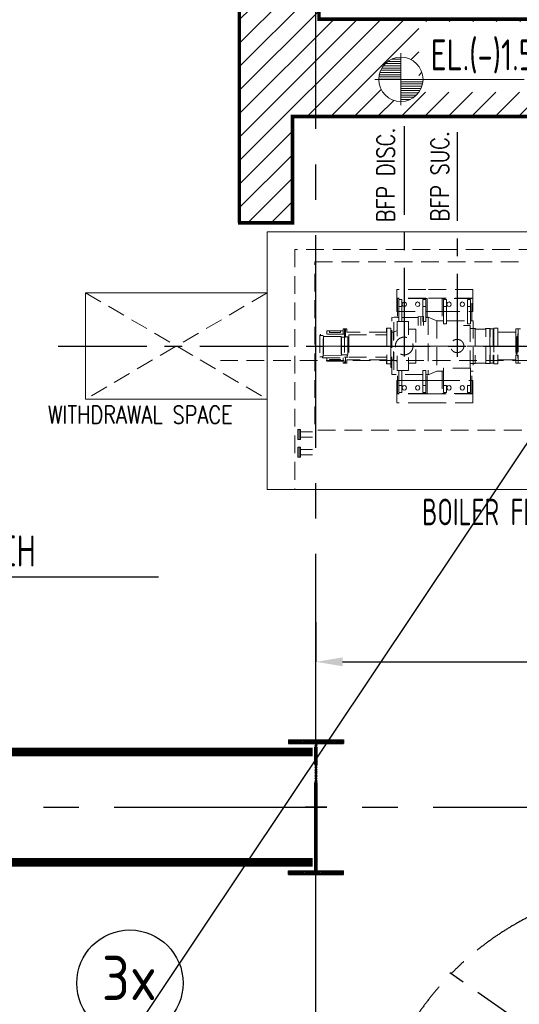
# Model space of a CAD drawing. Extents: x -7650383 to 4934791, y -137560 to 1826789.
# Tile 37 of 256: x 226047 to 231687, y 491855 to 502975. Entities that reach past the tile are written whole.
import ezdxf
from ezdxf.enums import TextEntityAlignment as Align

# ---------------------------------------------------------------- set-up
doc = ezdxf.new("R2010")
doc.units = 0
doc.header["$LTSCALE"] = 800
doc.header["$MEASUREMENT"] = 0
for name, pattern in [('CENTER', [2, 1.25, -0.25, 0.25, -0.25]), ('CENTER2', [1.125, 0.75, -0.125, 0.125, -0.125]), ('DASHDOT', [1, 0.5, -0.25, 0, -0.25]), ('HIDDEN', [0.375, 0.25, -0.125])]:
    doc.linetypes.add(name, pattern=pattern)
doc.layers.get('0').update_dxf_attribs({"linetype": 'CONTINUOUS'})
for name, color, linetype in [('0-7-COL', 2, 'CENTER'), ('CENTER', 2, 'CENTER'), ('COL', 1, 'CENTER'), ('GRID', 8, 'CENTER'), ('GT_1', 7, 'CONTINUOUS'), ('REV2', 2, 'CONTINUOUS'), ('STR', 2, 'CONTINUOUS'), ('TEXT', 3, 'CONTINUOUS'), ('TRENCH', 1, 'CONTINUOUS')]:
    doc.layers.add(name, color=color, linetype=linetype)
doc.layers.add('DIM', color=4, linetype='CONTINUOUS', lineweight=13)
doc.layers.add('EQPT', color=8, linetype='HIDDEN', lineweight=9)
doc.styles.add('ROMANS', font='ISO9.shx', dxfattribs={"width": 0.8})
doc.styles.add('S1', font='SIMPLEX.SHX', dxfattribs={"height": 200})
doc.styles.add('S3', font='ROMANS1.SHX', dxfattribs={"width": 0.8})
doc.styles.get("Standard").update_dxf_attribs({"font": 'ISO9'})
doc.dimstyles.new('STANDARD$0', dxfattribs={"dimtxt": 250, "dimasz": 200, "dimexe": 0, "dimexo": 0, "dimgap": 100, "dimtad": 1, "dimdec": 0, "dimzin": 0, "dimdsep": 46, "dimtxsty": 'S1', "dimcen": 0, "dimadec": 0, "dimazin": 0, "dimtfac": 1, "dimtdec": 0, "dimtmove": 2, "dimatfit": 3, "dimfxl": 1, "dimtolj": 1, "dimtzin": 0, "dimarcsym": 0})

# ---------------------------------------------------------------- blocks, each defined once
blk = doc.blocks.new('*X35')
at = {"color": 0}
for p, q in [((36154, 29375), (36330, 29375)), ((36183, 29400), (36330, 29400)), ((36226, 29425), (36330, 29425)), ((36085, 29250), (36330, 29250)), ((36092, 29275), (36330, 29275)), ((36102, 29300), (36330, 29300)), ((36115, 29325), (36330, 29325)), ((36132, 29350), (36330, 29350)), ((36080, 29200), (36330, 29200)), ((36081, 29225), (36330, 29225))]:
    blk.add_line(p, q, dxfattribs=at)
blk = doc.blocks.new('LEVEL')
for p, q in [((0, 0), (0, 294)), ((-295, 0), (0, 0)), ((1393, 0), (0, 0)), ((0, 0), (0, -290))]:
    blk.add_line(p, q)
for start, end in [(90, 180), (0, 90), (180, 270), (270, 0)]:
    blk.add_arc((0, 0), 250, start, end)
blk.add_blockref('*X35', (-36330, -29198))
at = {"rotation": 180}
blk.add_blockref('*X35', (36330, 29198), dxfattribs=at)
at = {"flags": 4}
blk.add_attdef('LEVEL', (336, 101), '', height=250, dxfattribs=at)
blk = doc.blocks.new('*D411')
at = {"layer": 'DIM', "color": 9, "lineweight": -2, "transparency": 16777216}
for p, q in [((238261, 499290), (238261, 495723)), ((229391, 496171), (229391, 495723)), ((229691, 495723), (237961, 495723))]:
    blk.add_line(p, q, dxfattribs=at)
at = {"layer": 'DIM', "color": 9, "transparency": 16777216}
for points in [[(229691, 495773), (229691, 495673), (229391, 495723)], [(237961, 495773), (237961, 495673), (238261, 495723)]]:
    blk.add_solid(points, dxfattribs=at)
at = {"layer": 'DIM', "transparency": 16777216, "insert": (233826, 495998), "char_height": 350, "attachment_point": 5, "style": 'ROMANS'}
blk.add_mtext('\\A1;8870', dxfattribs=at)
blk = doc.blocks.new('TRENCH')
at = {"layer": 'GT_1', "linetype": 'Continuous', "ltscale": 0.025}
h = blk.add_hatch(dxfattribs=at)
h.set_pattern_fill('ANSI31', color=134, scale=1500, style=0)
h.paths.add_polyline_path([(365533, 135822), (364283, 135822), (364283, 132422), (356493, 132422), (356493, 134345), (355593, 134345), (355593, 130120), (356193, 130120), (356193, 131322), (362151, 131322), (362151, 130120), (362651, 130120), (362651, 131322), (364678, 131322), (364678, 130120), (365028, 130120), (365028, 131322), (365533, 131322)])
edge = h.paths.add_edge_path(flags=16)
edge.add_arc((357417, 131745), 250, 90, 180, ccw=False)
edge.add_arc((357417, 131745), 250, 0, 90, ccw=False)
edge.add_arc((357417, 131745), 250, -90, 0, ccw=False)
edge.add_arc((357417, 131745), 250, 180, 270, ccw=False)
h.paths.add_polyline_path([(357619, 131596), (360259, 131596), (360259, 132396), (357619, 132396)], flags=16)
h.paths.add_polyline_path([(364199, 131682), (365241, 131682)], flags=16)
h.paths.add_polyline_path([(360896, 131347), (360896, 132402), (360909, 132399), (360909, 131344)], flags=16)
at = {"layer": 'GT_1', "color": 134, "linetype": 'Continuous', "ltscale": 0.025, "const_width": 40, "flags": 128}
blk.add_lwpolyline([(355593, 130120), (355593, 134345), (356493, 134345), (356493, 132422), (364283, 132422), (364283, 135822), (365533, 135822), (365533, 131322), (365028, 131322), (365028, 130120), (364678, 130120), (364678, 131322), (362651, 131322), (362651, 130120), (362151, 130120), (362151, 131322), (356193, 131322), (356193, 130120), (355578, 130120)], dxfattribs=at)
blk = doc.blocks.new('A$C41E52089')
at = {"layer": 'COL'}
h = blk.add_hatch(dxfattribs=at)
h.set_pattern_fill('ANSI31', color=256, scale=100, style=0)
h.paths.add_polyline_path([(310, -720), (0, -720), (0, -760), (310, -760)])
h.paths.add_polyline_path([(0, -720), (-310, -720), (-310, -760), (0, -760)])
h.paths.add_polyline_path([(0, 0), (-13, 0), (-13, -720), (0, -720)])
h.paths.add_polyline_path([(0, 720), (-13, 720), (-13, 0), (0, 0)])
h.paths.add_polyline_path([(12, 0), (0, 0), (0, -720), (12, -720)])
h.paths.add_polyline_path([(12, 720), (0, 720), (0, 0), (12, 0)])
h.paths.add_polyline_path([(310, 760), (0, 760), (0, 720), (12, 720), (310, 720)])
h.paths.add_polyline_path([(0, 760), (-310, 760), (-310, 720), (0, 720)])
at = {"layer": 'COL', "color": 2}
for p, q in [((0, -800), (0, 800)), ((123, 0), (-123, 0))]:
    blk.add_line(p, q, dxfattribs=at)
at = {"layer": 'COL'}
for p, q in [((-310, 760), (310, 760)), ((-310, 760), (-310, 720)), ((-310, 720), (310, 720)), ((-13, -720), (-13, 720)), ((12, -720), (12, 720)), ((310, 760), (310, 720)), ((-310, -720), (310, -720)), ((-310, -760), (-310, -720)), ((-310, -760), (310, -760)), ((310, -760), (310, -720))]:
    blk.add_line(p, q, dxfattribs=at)
blk = doc.blocks.new('BFP1')
at = {"layer": 'EQPT'}
for p, q in [((41780, 129330), (43830, 128130)), ((43830, 129330), (41780, 128130)), ((45621, 129370), (45291, 129370)), ((45291, 129370), (45291, 129368)), ((45291, 129270), (45291, 129368)), ((46151, 129370), (45621, 129370)), ((46151, 129270), (46151, 129370)), ((45621, 129270), (45291, 129270)), ((45291, 129270), (45291, 129120)), ((45621, 129267), (45301, 129267)), ((45301, 129267), (45301, 129052)), ((45316, 129177), (45316, 129257)), ((45316, 129257), (45351, 129257)), ((45351, 129257), (45351, 129177)), ((45366, 129223), (45357, 129214)), ((45378, 129227), (45366, 129223)), ((45391, 129223), (45378, 129227)), ((45400, 129214), (45391, 129223)), ((45516, 129223), (45507, 129214)), ((45528, 129227), (45516, 129223)), ((45541, 129223), (45528, 129227)), ((45550, 129214), (45541, 129223)), ((45595, 129257), (45586, 129257)), ((45586, 129257), (45586, 129177)), ((45621, 129257), (45595, 129257)), ((46151, 129270), (45621, 129270)), ((45636, 129267), (45621, 129267)), ((45621, 129230), (45621, 129257)), ((45621, 129177), (45621, 129230)), ((45636, 129222), (45636, 129267)), ((45636, 129080), (45636, 129222)), ((46140, 129267), (45805, 129267)), ((45805, 129267), (45805, 129015)), ((45820, 129177), (45820, 129257)), ((45820, 129257), (45855, 129257)), ((45855, 129257), (45855, 129177)), ((45870, 129223), (45861, 129214)), ((45882, 129227), (45870, 129223)), ((45895, 129223), (45882, 129227)), ((45904, 129214), (45895, 129223)), ((46020, 129223), (46011, 129214)), ((46032, 129227), (46020, 129223)), ((46045, 129223), (46032, 129227)), ((46054, 129214), (46045, 129223)), ((46090, 129177), (46090, 129257)), ((46090, 129257), (46125, 129257)), ((46125, 129257), (46125, 129177)), ((46140, 129015), (46140, 129267)), ((46151, 129120), (46151, 129270)), ((45291, 129120), (45301, 129120)), ((45301, 129120), (45586, 129120)), ((45351, 129177), (45316, 129177)), ((45316, 129177), (45316, 129008)), ((45351, 129008), (45351, 129177)), ((45357, 129214), (45353, 129202)), ((45353, 129202), (45353, 129202)), ((45353, 129202), (45353, 129202)), ((45353, 129202), (45353, 129202)), ((45353, 129202), (45353, 129202)), ((45353, 129202), (45353, 129202)), ((45353, 129202), (45353, 129202)), ((45353, 129202), (45357, 129189)), ((45357, 129189), (45366, 129180)), ((45366, 129180), (45378, 129177)), ((45378, 129177), (45391, 129180)), ((45391, 129180), (45400, 129189)), ((45403, 129202), (45400, 129214)), ((45400, 129189), (45403, 129202)), ((45507, 129214), (45503, 129202)), ((45503, 129202), (45507, 129189)), ((45516, 129180), (45528, 129177)), ((45528, 129177), (45541, 129180)), ((45541, 129180), (45550, 129189)), ((45553, 129202), (45550, 129214)), ((45550, 129189), (45553, 129202)), ((45586, 129177), (45621, 129177)), ((45586, 129177), (45586, 129008)), ((45621, 129072), (45621, 129177)), ((45621, 129120), (45669, 129120)), ((45805, 129120), (45669, 129120)), ((45805, 129120), (46140, 129120)), ((45855, 129177), (45820, 129177)), ((45820, 129177), (45820, 128982)), ((45855, 128982), (45855, 129177)), ((45861, 129214), (45857, 129202)), ((45857, 129202), (45857, 129202)), ((45857, 129202), (45857, 129202)), ((45857, 129202), (45857, 129202)), ((45857, 129202), (45857, 129202)), ((45857, 129202), (45857, 129202)), ((45857, 129202), (45857, 129202)), ((45857, 129202), (45861, 129189)), ((45861, 129189), (45870, 129180)), ((45870, 129180), (45882, 129177)), ((45882, 129177), (45895, 129180)), ((45895, 129180), (45904, 129189)), ((45907, 129202), (45904, 129214)), ((45904, 129189), (45907, 129202)), ((46011, 129214), (46007, 129202)), ((46007, 129202), (46007, 129202)), ((46007, 129202), (46007, 129202)), ((46007, 129202), (46007, 129202)), ((46007, 129202), (46007, 129202)), ((46007, 129202), (46007, 129202)), ((46007, 129202), (46007, 129202)), ((46007, 129202), (46011, 129189)), ((46011, 129189), (46020, 129180)), ((46020, 129180), (46032, 129177)), ((46032, 129177), (46045, 129180)), ((46045, 129180), (46054, 129189)), ((46057, 129202), (46054, 129214)), ((46054, 129189), (46057, 129202)), ((46125, 129177), (46090, 129177)), ((46090, 129177), (46090, 128982)), ((46125, 128982), (46125, 129177)), ((46140, 129120), (46151, 129120)), ((45235, 129051), (45260, 129057)), ((45235, 128409), (45235, 129051)), ((45260, 128801), (45260, 129057)), ((45260, 129057), (45301, 129057)), ((45298, 128842), (45298, 129008)), ((45298, 129008), (45425, 129008)), ((45301, 129052), (45316, 129052)), ((45316, 129008), (45351, 129008)), ((45351, 129052), (45535, 129052)), ((45425, 129008), (45425, 128857)), ((45533, 129063), (45565, 129059)), ((45535, 128961), (45535, 129063)), ((45565, 129059), (45596, 129063)), ((45565, 128961), (45565, 129060)), ((45586, 129008), (45595, 129008)), ((45595, 128961), (45595, 129063)), ((45595, 129008), (45621, 129008)), ((45621, 129008), (45621, 129072)), ((45621, 129052), (45636, 129052)), ((45636, 129052), (45636, 129080)), ((45636, 129057), (45645, 129057)), ((45745, 129015), (45645, 129057)), ((45645, 129057), (45645, 128403)), ((45745, 129015), (45745, 128445)), ((45805, 129015), (45745, 129015)), ((45805, 129015), (45820, 129015)), ((45855, 129015), (46090, 129015)), ((46125, 129015), (46140, 129015)), ((46140, 129015), (46155, 129015)), ((46155, 129015), (46155, 128445)), ((44688, 128900), (44502, 128900)), ((44502, 128864), (44502, 128900)), ((44533, 128900), (44533, 128884)), ((44533, 128884), (44657, 128884)), ((44657, 128884), (44657, 128900)), ((44713, 128925), (44688, 128925)), ((44688, 128925), (44688, 128864)), ((44703, 128925), (44703, 128855)), ((44728, 128925), (44703, 128925)), ((44713, 128855), (44713, 128925)), ((44728, 128885), (44728, 128925)), ((45180, 128885), (44728, 128885)), ((45178, 128885), (45165, 128885)), ((45224, 128930), (45178, 128930)), ((45178, 128930), (45178, 128885)), ((45180, 128930), (45180, 128530)), ((45224, 128930), (45224, 128530)), ((45224, 128530), (45224, 128887)), ((45235, 128887), (45224, 128887)), ((45254, 128887), (45235, 128887)), ((45298, 128905), (45254, 128887)), ((45254, 128887), (45254, 128791)), ((45425, 128921), (45507, 128921)), ((45507, 128921), (45507, 128768)), ((45820, 128982), (45855, 128982)), ((46119, 128960), (46045, 128960)), ((46090, 128982), (46125, 128982)), ((46119, 128478), (46119, 128960)), ((46120, 128928), (46119, 128932)), ((46124, 128927), (46120, 128928)), ((46155, 128927), (46124, 128927)), ((46155, 128927), (46178, 128927)), ((46181, 128923), (46178, 128927)), ((46178, 128927), (46178, 128533)), ((46185, 128922), (46181, 128923)), ((46291, 128922), (46185, 128922)), ((46294, 128923), (46291, 128922)), ((46298, 128927), (46294, 128923)), ((46298, 128533), (46298, 128927)), ((46298, 128927), (46344, 128927)), ((46344, 128927), (46344, 128533)), ((46344, 128927), (46345, 128925)), ((46345, 128535), (46345, 128925)), ((46345, 128925), (46381, 128925)), ((46381, 128925), (46381, 128535)), ((46432, 128930), (46386, 128930)), ((46386, 128930), (46386, 128530)), ((46432, 128930), (46433, 128930)), ((46433, 128930), (46433, 128530)), ((46433, 128885), (46637, 128885)), ((46662, 128925), (46637, 128925)), ((46637, 128925), (46637, 128535)), ((46662, 128925), (46662, 128535)), ((46687, 128925), (46662, 128925)), ((46662, 128925), (46662, 128535)), ((44432, 128852), (44424, 128852)), ((44424, 128852), (44424, 128608)), ((44712, 128864), (44432, 128864)), ((44432, 128864), (44432, 128848)), ((44432, 128848), (44442, 128848)), ((44462, 128848), (44442, 128848)), ((44462, 128611), (44462, 128848)), ((44462, 128840), (44465, 128839)), ((44465, 128839), (44663, 128839)), ((44465, 128839), (44465, 128620)), ((44663, 128839), (44670, 128830)), ((44663, 128839), (44663, 128621)), ((44670, 128830), (44712, 128830)), ((44670, 128830), (44670, 128629)), ((44703, 128855), (44703, 128535)), ((44703, 128855), (44713, 128855)), ((44712, 128830), (44712, 128864)), ((44712, 128834), (44719, 128834)), ((44713, 128836), (44713, 128855)), ((44719, 128836), (44713, 128836)), ((44719, 128834), (44719, 128836)), ((44738, 128834), (44719, 128834)), ((44738, 128834), (44738, 128626)), ((44740, 128805), (44738, 128805)), ((44740, 128805), (44740, 128655)), ((44748, 128801), (44746, 128801)), ((44746, 128801), (44746, 128659)), ((44751, 128798), (44748, 128801)), ((44748, 128801), (44748, 128659)), ((44790, 128855), (44751, 128855)), ((44751, 128855), (44751, 128605)), ((44751, 128855), (45180, 128855)), ((45165, 128855), (45180, 128855)), ((45180, 128855), (45165, 128855)), ((46386, 128862), (46381, 128862)), ((46386, 128862), (46387, 128862)), ((46387, 128862), (46387, 128598)), ((46639, 128805), (46635, 128805)), ((46635, 128797), (46635, 128805)), ((46635, 128730), (46635, 128797)), ((46653, 128835), (46639, 128835)), ((46639, 128835), (46639, 128625)), ((46649, 128830), (46649, 128827)), ((46657, 128836), (46653, 128836)), ((46653, 128836), (46653, 128624)), ((46662, 128866), (46657, 128866)), ((46657, 128866), (46657, 128833)), ((46657, 128833), (46662, 128833)), ((46662, 128801), (46664, 128801)), ((46664, 128801), (46664, 128659)), ((44748, 128659), (44751, 128661)), ((45254, 128573), (45254, 128668)), ((45507, 128538), (45507, 128691)), ((46635, 128730), (46635, 128655)), ((46649, 128766), (46649, 128759)), ((46649, 128701), (46649, 128693)), ((54897, 128565), (43303, 128565)), ((44424, 128608), (44442, 128608)), ((44452, 128608), (44442, 128608)), ((44452, 128611), (44462, 128611)), ((44452, 128611), (44452, 128596)), ((44452, 128596), (44732, 128596)), ((44465, 128620), (44462, 128619)), ((44663, 128621), (44465, 128620)), ((44502, 128596), (44502, 128560)), ((44502, 128560), (44688, 128560)), ((44657, 128576), (44533, 128576)), ((44533, 128576), (44533, 128560)), ((44657, 128560), (44657, 128576)), ((44670, 128629), (44663, 128621)), ((44732, 128629), (44670, 128629)), ((44688, 128535), (44688, 128596)), ((44703, 128605), (44732, 128605)), ((44713, 128596), (44713, 128535)), ((45180, 128575), (44728, 128575)), ((44728, 128575), (44728, 128535)), ((44732, 128596), (44732, 128629)), ((44732, 128626), (44738, 128626)), ((44738, 128655), (44740, 128655)), ((44746, 128659), (44748, 128659)), ((44751, 128605), (44790, 128605)), ((44751, 128605), (45180, 128605)), ((45165, 128605), (45180, 128605)), ((45180, 128605), (45165, 128605)), ((45178, 128575), (45165, 128575)), ((45178, 128530), (45178, 128575)), ((45235, 128573), (45224, 128573)), ((45254, 128573), (45235, 128573)), ((45298, 128554), (45254, 128573)), ((45260, 128659), (45260, 128403)), ((45298, 128618), (45298, 128452)), ((45425, 128452), (45425, 128602)), ((46381, 128598), (46386, 128598)), ((46387, 128598), (46386, 128598)), ((46433, 128575), (46637, 128575)), ((46635, 128655), (46639, 128655)), ((46653, 128625), (46639, 128625)), ((46649, 128632), (46649, 128629)), ((46657, 128624), (46653, 128624)), ((46662, 128626), (46657, 128626)), ((46657, 128626), (46657, 128594)), ((46657, 128594), (46662, 128594)), ((46664, 128659), (46662, 128659)), ((44713, 128535), (44688, 128535)), ((44728, 128535), (44703, 128535)), ((45224, 128530), (45178, 128530)), ((45224, 128487), (45224, 128530)), ((45235, 128487), (45224, 128487)), ((45240, 128487), (45235, 128487)), ((45298, 128452), (45425, 128452)), ((45316, 128283), (45316, 128452)), ((45316, 128283), (45316, 128452)), ((45316, 128452), (45351, 128452)), ((45351, 128452), (45351, 128283)), ((45425, 128538), (45507, 128538)), ((45621, 128452), (45586, 128452)), ((45586, 128452), (45586, 128283)), ((45621, 128283), (45621, 128452)), ((45645, 128403), (45745, 128445)), ((45745, 128445), (45805, 128445)), ((45820, 128445), (45805, 128445)), ((45805, 128445), (45805, 128193)), ((46125, 128478), (45820, 128478)), ((45820, 128478), (45820, 128283)), ((46125, 128478), (46110, 128478)), ((46119, 128528), (46120, 128531)), ((46120, 128531), (46124, 128533)), ((46124, 128533), (46155, 128533)), ((46125, 128283), (46125, 128478)), ((46140, 128445), (46125, 128445)), ((46140, 128193), (46140, 128445)), ((46155, 128445), (46140, 128445)), ((46178, 128533), (46155, 128533)), ((46178, 128533), (46181, 128536)), ((46181, 128536), (46185, 128538)), ((46185, 128538), (46291, 128538)), ((46291, 128538), (46294, 128536)), ((46294, 128536), (46298, 128533)), ((46344, 128533), (46298, 128533)), ((46345, 128535), (46344, 128533)), ((46381, 128535), (46345, 128535)), ((46432, 128530), (46386, 128530)), ((46433, 128530), (46432, 128530)), ((46662, 128535), (46637, 128535)), ((46687, 128535), (46662, 128535)), ((45240, 128408), (45235, 128409)), ((45586, 128408), (45235, 128408)), ((45291, 128190), (45291, 128340)), ((45291, 128340), (45301, 128340)), ((45301, 128193), (45301, 128408)), ((45301, 128340), (45586, 128340)), ((45636, 128340), (45433, 128340)), ((45636, 128408), (45621, 128408)), ((45621, 128340), (45669, 128340)), ((45636, 128193), (45636, 128408)), ((45636, 128403), (45645, 128403)), ((45805, 128340), (45636, 128340)), ((45805, 128340), (45669, 128340)), ((45805, 128340), (46140, 128340)), ((46151, 128340), (46140, 128340)), ((46140, 128340), (46151, 128340)), ((46151, 128190), (46151, 128340)), ((46151, 128340), (46151, 128190)), ((45316, 128283), (45316, 128203)), ((45351, 128283), (45316, 128283)), ((45316, 128283), (45316, 128203)), ((45351, 128283), (45316, 128283)), ((45351, 128203), (45351, 128283)), ((45351, 128203), (45351, 128283)), ((45353, 128258), (45357, 128270)), ((45353, 128258), (45357, 128270)), ((45357, 128245), (45353, 128258)), ((45353, 128258), (45353, 128258)), ((45353, 128258), (45353, 128258)), ((45353, 128258), (45353, 128258)), ((45353, 128258), (45353, 128258)), ((45353, 128258), (45353, 128258)), ((45353, 128258), (45353, 128258)), ((45357, 128245), (45353, 128258)), ((45353, 128258), (45353, 128258)), ((45353, 128258), (45353, 128258)), ((45353, 128258), (45353, 128258)), ((45353, 128258), (45353, 128258)), ((45353, 128258), (45353, 128258)), ((45353, 128258), (45353, 128258)), ((45357, 128270), (45366, 128280)), ((45357, 128270), (45366, 128279)), ((45366, 128236), (45357, 128245)), ((45366, 128236), (45357, 128245)), ((45366, 128280), (45378, 128283)), ((45366, 128279), (45378, 128283)), ((45378, 128233), (45366, 128236)), ((45378, 128233), (45366, 128236)), ((45378, 128283), (45391, 128280)), ((45391, 128236), (45378, 128233)), ((45391, 128280), (45400, 128270)), ((45400, 128245), (45391, 128236)), ((45400, 128270), (45403, 128258)), ((45403, 128258), (45400, 128245)), ((45507, 128270), (45503, 128258)), ((45503, 128258), (45507, 128270)), ((45503, 128258), (45507, 128245)), ((45507, 128245), (45503, 128258)), ((45513, 128276), (45507, 128270)), ((45507, 128245), (45513, 128239)), ((45516, 128236), (45507, 128245)), ((45516, 128279), (45513, 128276)), ((45513, 128239), (45516, 128236)), ((45528, 128283), (45516, 128279)), ((45516, 128279), (45528, 128283)), ((45516, 128236), (45528, 128233)), ((45528, 128233), (45516, 128236)), ((45541, 128279), (45528, 128283)), ((45528, 128283), (45541, 128279)), ((45528, 128233), (45541, 128236)), ((45541, 128236), (45528, 128233)), ((45550, 128270), (45541, 128279)), ((45541, 128279), (45550, 128270)), ((45541, 128236), (45550, 128245)), ((45550, 128245), (45541, 128236)), ((45553, 128258), (45550, 128270)), ((45550, 128270), (45553, 128258)), ((45550, 128245), (45553, 128258)), ((45553, 128258), (45550, 128245)), ((45586, 128203), (45586, 128283)), ((45586, 128283), (45621, 128283)), ((45586, 128203), (45586, 128283)), ((45586, 128283), (45621, 128283)), ((45621, 128283), (45621, 128203)), ((45621, 128283), (45621, 128230)), ((45621, 128230), (45621, 128203)), ((45636, 128238), (45636, 128193)), ((45837, 128283), (45820, 128283)), ((45820, 128283), (45820, 128203)), ((45820, 128283), (45820, 128203)), ((45855, 128283), (45820, 128283)), ((45855, 128203), (45855, 128283)), ((45857, 128258), (45861, 128270)), ((45861, 128245), (45857, 128258)), ((45857, 128258), (45857, 128258)), ((45857, 128258), (45857, 128258)), ((45857, 128258), (45857, 128258)), ((45857, 128258), (45857, 128258)), ((45857, 128258), (45857, 128258)), ((45857, 128258), (45857, 128258)), ((45861, 128270), (45870, 128280)), ((45870, 128236), (45861, 128245)), ((45870, 128280), (45882, 128283)), ((45882, 128233), (45870, 128236)), ((45882, 128283), (45895, 128280)), ((45895, 128236), (45882, 128233)), ((45895, 128280), (45904, 128270)), ((45904, 128245), (45895, 128236)), ((45904, 128270), (45907, 128258)), ((45907, 128258), (45904, 128245)), ((46007, 128258), (46011, 128270)), ((46011, 128245), (46007, 128258)), ((46007, 128258), (46007, 128258)), ((46007, 128258), (46007, 128258)), ((46007, 128258), (46007, 128258)), ((46007, 128258), (46007, 128258)), ((46007, 128258), (46007, 128258)), ((46007, 128258), (46007, 128258)), ((46011, 128270), (46020, 128280)), ((46020, 128236), (46011, 128245)), ((46020, 128280), (46032, 128283)), ((46032, 128233), (46020, 128236)), ((46032, 128283), (46045, 128280)), ((46045, 128236), (46032, 128233)), ((46045, 128280), (46054, 128270)), ((46054, 128245), (46045, 128236)), ((46054, 128270), (46057, 128258)), ((46057, 128258), (46054, 128245)), ((46090, 128283), (46090, 128203)), ((46125, 128283), (46090, 128283)), ((46125, 128283), (46110, 128283)), ((46125, 128203), (46125, 128283)), ((46125, 128203), (46125, 128283)), ((45621, 128190), (45291, 128190)), ((45291, 128190), (45291, 128092)), ((45621, 128193), (45301, 128193)), ((45316, 128203), (45351, 128203)), ((45316, 128203), (45351, 128203)), ((45513, 128193), (45636, 128193)), ((45513, 128190), (45837, 128190)), ((45621, 128203), (45586, 128203)), ((45595, 128203), (45586, 128203)), ((45621, 128203), (45595, 128203)), ((45636, 128193), (45621, 128193)), ((46151, 128190), (45621, 128190)), ((45805, 128193), (45837, 128193)), ((46140, 128193), (45805, 128193)), ((45820, 128203), (45837, 128203)), ((45820, 128203), (45855, 128203)), ((46090, 128203), (46125, 128203)), ((46110, 128203), (46125, 128203)), ((46110, 128193), (46140, 128193)), ((46110, 128190), (46151, 128190)), ((46151, 128090), (46151, 128190)), ((46151, 128190), (46151, 128090)), ((45621, 128090), (45291, 128090)), ((45513, 128090), (45837, 128090)), ((46151, 128090), (45621, 128090)), ((46110, 128090), (46151, 128090)), ((44206, 127760), (44341, 127760)), ((44206, 127700), (44341, 127700)), ((44206, 127560), (44341, 127560)), ((44206, 127500), (44341, 127500))]:
    blk.add_line(p, q, dxfattribs=at)
at = {"layer": 'EQPT', "ltscale": 2}
blk.add_line((44284, 128730), (48429, 128730), dxfattribs=at)
at = {"layer": 'EQPT', "linetype": 'Continuous', "flags": 128}
blk.add_lwpolyline([(51102, 127230), (51102, 127110), (54370, 127110), (54370, 130020), (43830, 130020), (43830, 127110), (50102, 127110), (50102, 127230), (51102, 127230)], dxfattribs=at)
at = {"layer": 'EQPT', "flags": 128}
for points in [[(54070, 129820), (44143, 129820)], [(44143, 129820), (44143, 127110)]]:
    blk.add_lwpolyline(points, dxfattribs=at)
blk.add_lwpolyline([(44368, 129680), (46835, 129680), (46835, 127780), (44368, 127780)], close=True, dxfattribs=at)
at = {"layer": 'EQPT', "linetype": 'Continuous'}
blk.add_lwpolyline([(41780, 129330), (43830, 129330), (43830, 128130), (41780, 128130)], close=True, dxfattribs=at)
at = {"layer": 'EQPT'}
for points in [[(44191, 127787), (44176, 127787), (44176, 127673), (44191, 127673)], [(44191, 127787), (44206, 127787), (44206, 127673), (44191, 127673)], [(44191, 127587), (44176, 127587), (44176, 127473), (44191, 127473)], [(44191, 127587), (44206, 127587), (44206, 127473), (44191, 127473)]]:
    blk.add_lwpolyline(points, close=True, dxfattribs=at)
for centre, radius in [((45376, 128730), 100), ((45974, 128730), 75)]:
    blk.add_circle(centre, radius, dxfattribs=at)

msp = doc.modelspace()

# ---------------------------------------------------------------- linework, layer by layer
at = {"layer": '0-7-COL', "linetype": 'CENTER2', "ltscale": 4}
msp.add_line((222067.7, 496681.7), (227615.3, 496681.7), dxfattribs=at)
at = {"layer": '0-7-COL', "color": 6, "linetype": 'Continuous'}
msp.add_circle((227291.2, 492094.5), 600, dxfattribs=at)
at = {"layer": 'CENTER'}
for p, q in [((230387.7, 501772), (230387.7, 499168.6)), ((230985.2, 501704.7), (230985.2, 499168.6)), ((226482.2, 499289.7), (234750.6, 499289.7))]:
    msp.add_line(p, q, dxfattribs=at)
at = {"layer": 'GRID', "linetype": 'CENTER2', "ltscale": 4}
for p, q in [((229391.2, 458541.2), (229391.2, 507092)), ((191114.6, 494081.7), (291791.7, 494081.7))]:
    msp.add_line(p, q, dxfattribs=at)
at = {"layer": 'GRID'}
msp.add_line((237291.3, 487762.8), (230901.6, 492208.9), dxfattribs=at)
msp.add_arc((233300, 489868.2), 3334.2, 84.12743, 172.93412, dxfattribs=at)
at = {"layer": 'REV2', "flags": 128}
msp.add_lwpolyline([(266050.3, 474633.8), (256599.6, 474633.8), (251935.4, 481824.2), (244270.3, 475798.5), (228301.3, 475831.9), (218302.3, 478025.6), (233958.5, 501455.6), (247428.5, 501455.6), (254934.3, 492973.2), (256868.8, 492973.2), (260898.5, 501455.6), (258771.9, 509168.6)], dxfattribs=at)
at = {"layer": 'STR', "color": 7, "linetype": 'DASHDOT', "const_width": 100}
for points in [[(219428.7, 494704.2), (229353.7, 494704.2)], [(219428.7, 493459.2), (229353.7, 493459.2)]]:
    msp.add_lwpolyline(points, dxfattribs=at)

# ---------------------------------------------------------------- block references
msp.add_blockref('BFP1', (185011.4, 370560))
at = {"layer": 'COL'}
msp.add_blockref('A$C41E52089', (229391.2, 494081.7), dxfattribs=at)
at = {"layer": 'DIM'}
ref = msp.add_blockref('LEVEL', (230349.9, 502301.7), dxfattribs=at)
ref.add_attrib('LEVEL', 'EL.(-)1.5M', (230685.6, 502402.7), dxfattribs={"layer": '0', "height": 350, "style": 'ROMANS', "width": 0.8, "flags": 4})
at = {"layer": 'TRENCH'}
msp.add_blockref('TRENCH', (-127066.8, 370560), dxfattribs=at)

# ---------------------------------------------------------------- texts
at = {"layer": '0-7-COL', "color": 6, "linetype": 'Continuous', "style": 'ROMANS'}
msp.add_text('3x', height=500, dxfattribs=at).set_placement((227285.3, 492153.6), align=Align.MIDDLE)
at = {"layer": 'TEXT', "style": 'S3', "width": 0.8}
for s, p in [('BFP DISC.', (230279.7, 500686.6)), ('BFP SUC.', (230889.7, 500696.5))]:
    msp.add_text(s, height=200, rotation=90, dxfattribs=at).set_placement(p)
at = {"layer": 'TEXT'}
for s, height, style, width, p in [('WITHDRAWAL SPACE', 200, 'S3', 0.8, (226366.4, 498413.7)), ('BOILER FEED PUMP # A', 300, 'ROMANS', 0.75, (230589.9, 497265.6)), ('BFP CRANE APPROACH', 350, 'ROMANS', 0.8, (222606.6, 496800.3))]:
    msp.add_text(s, height=height, dxfattribs=dict(at, style=style, width=width)).set_placement(p)
at = {"layer": 'TEXT', "insert": (200677.9, 502195.3, 207.7), "char_height": 400, "width": 3679.946, "attachment_point": 1, "style": 'S3'}
msp.add_mtext('\\pi582.83;STAIRCASE \\P\\pi26.639;0.0M TO 24.5M', dxfattribs=at)

# ---------------------------------------------------------------- dimensions: what is measured, and where the dimension line sits
at = {"layer": 'DIM'}
dim = msp.add_linear_dim(base=(238261.2, 495723.2), p1=(229391.2, 496170.6), p2=(238261.2, 499289.7), dimstyle='STANDARD$0', override={"dimtxt": 350, "dimasz": 300, "dimtxsty": 'ROMANS', "dimclrd": 9, "dimclre": 9, "dimclrt": 256, "dimtix": 1, "dimatfit": 0, "dimfxl": 0}, dxfattribs=at)
dim.commit()
dim.dimension.update_dxf_attribs({"geometry": '*D411', "text_midpoint": (233826.2, 495998.2)})

doc.saveas('drawing.dxf')
